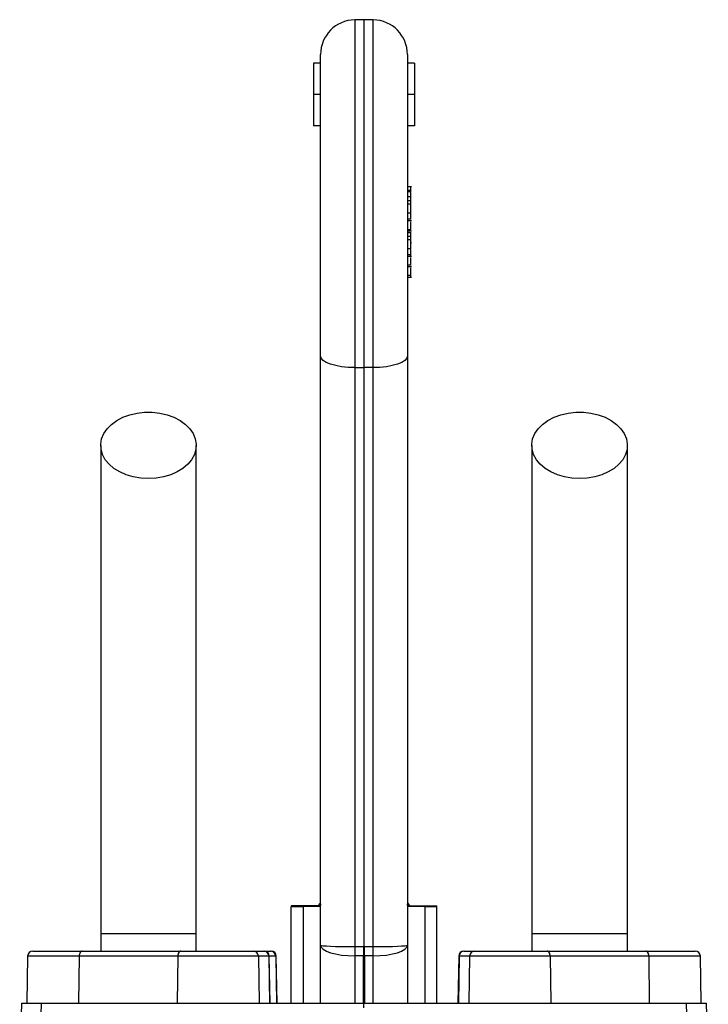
# Model space of a CAD drawing. Header units: millimetres. Extents: x 4084 to 8209, y 1498 to 10860.
# Tile 6 of 6: x 5289 to 6279, y 9444 to 10860. Entities that reach past the tile are written whole.
import ezdxf

# ---------------------------------------------------------------- set-up
doc = ezdxf.new("R2010")
doc.units = ezdxf.units.MM
doc.header["$LTSCALE"] = 5

msp = doc.modelspace()

# ---------------------------------------------------------------- linework, layer by layer
at = {"color": 7, "linetype": 'Continuous', "lineweight": 25}
for p, q in [((5783.8, 10860.4), (5770.4, 10860.2)), ((5797.2, 10860.2), (5783.8, 10860.4)), ((5783.8, 10860.4), (5783.8, 10359.8)), ((5721.3, 10376.6), (5721.3, 10810.2)), ((5846.3, 10810.2), (5846.3, 10376.6)), ((5711.3, 10797.9), (5711.3, 10752.9)), ((5721.3, 10797.9), (5711.3, 10797.9)), ((5856.3, 10797.9), (5846.3, 10797.9)), ((5856.3, 10797.9), (5856.3, 10752.9)), ((5721.3, 10752.9), (5711.3, 10752.9)), ((5711.3, 10752.9), (5711.3, 10707.9)), ((5856.3, 10752.9), (5846.3, 10752.9)), ((5856.3, 10752.9), (5856.3, 10707.9)), ((5721.3, 10707.9), (5711.3, 10707.9)), ((5856.3, 10707.9), (5846.3, 10707.9)), ((5851.9, 10620), (5846.3, 10620)), ((5851.3, 10614.5), (5846.3, 10614.5)), ((5851.3, 10612.7), (5846.3, 10612.7)), ((5851.3, 10612.7), (5851.3, 10614.5)), ((5851.3, 10605.3), (5846.3, 10605.3)), ((5851.3, 10599.8), (5846.3, 10599.8)), ((5851.3, 10595.1), (5851.3, 10599.8)), ((5851.3, 10595.1), (5846.3, 10595.1)), ((5851.3, 10582.2), (5846.3, 10582.2)), ((5851.3, 10582.2), (5851.3, 10595.1)), ((5851.3, 10573.2), (5846.3, 10573.2)), ((5846.3, 10571.5), (5851.9, 10571.5)), ((5851.3, 10558.2), (5846.3, 10558.2)), ((5846.3, 10556.4), (5851.9, 10556.4)), ((5851.3, 10553.9), (5846.3, 10553.9)), ((5851.3, 10553.9), (5851.3, 10554.8)), ((5851.3, 10548.4), (5846.3, 10548.4)), ((5851.3, 10543.6), (5846.3, 10543.6)), ((5851.3, 10543.6), (5851.3, 10548.4)), ((5851.3, 10530.8), (5851.3, 10543.6)), ((5851.9, 10539.2), (5851.3, 10539.2)), ((5851.3, 10530.8), (5846.3, 10530.8)), ((5851.3, 10522.1), (5846.3, 10522.1)), ((5846.3, 10520), (5851.9, 10520)), ((5851.3, 10507.1), (5846.3, 10507.1)), ((5846.3, 10505.4), (5851.9, 10505.4)), ((5851.3, 10492.3), (5846.3, 10492.3)), ((5846.3, 10490), (5852, 10490)), ((5721.3, 9529), (5721.3, 10376.6)), ((5846.3, 10376.6), (5846.3, 9529)), ((5770.4, 10359.9), (5783.8, 10359.8)), ((5770.4, 10359.9), (5770.4, 9526.9)), ((5797.2, 10359.9), (5783.8, 10359.8)), ((5783.8, 10359.8), (5783.8, 9526.9)), ((5797.2, 9526.9), (5797.2, 10359.9)), ((5721.3, 9590.5), (5720.8, 9589.7)), ((5846.3, 9590.5), (5846.8, 9589.7)), ((5678.8, 9583.8), (5678.8, 9445.4)), ((5719.9, 9584.5), (5696.3, 9584.1)), ((5696.3, 9584.1), (5696.3, 9445.4)), ((5721.3, 9588.7), (5721.3, 9588.7)), ((5871.3, 9584.1), (5847.7, 9584.5)), ((5871.3, 9584.1), (5871.3, 9445.4)), ((5888.8, 9445.4), (5888.8, 9583.8)), ((5405.1, 9545.4), (5405.1, 9520.4)), ((5542.6, 9545.4), (5405.1, 9545.4)), ((5542.6, 9520.4), (5542.6, 9545.4)), ((6025.1, 9545.4), (6025.1, 9520.4)), ((6162.6, 9545.4), (6025.1, 9545.4)), ((6162.6, 9520.4), (6162.6, 9545.4)), ((5307.5, 9520.4), (5378.4, 9520.4)), ((5378.4, 9520.4), (5520.3, 9520.4)), ((5520.3, 9520.4), (5624.4, 9520.4)), ((5624.4, 9520.4), (5639.5, 9520.4)), ((5639.5, 9520.4), (5640.1, 9520.4)), ((5640.1, 9520.4), (5649.4, 9520.4)), ((5649.4, 9520.4), (5650.1, 9520.4)), ((5721.3, 9445.4), (5721.3, 9529)), ((5770.4, 9526.9), (5782.9, 9526.9)), ((5784.7, 9526.9), (5797.2, 9526.9)), ((5846.3, 9529), (5846.3, 9445.4)), ((5927.5, 9520.4), (5928.1, 9520.4)), ((5928.1, 9520.4), (5943.2, 9520.4)), ((5943.2, 9520.4), (6047.3, 9520.4)), ((6047.3, 9520.4), (6189.2, 9520.4)), ((6189.2, 9520.4), (6260.1, 9520.4)), ((5300, 9513), (5298.8, 9445.4)), ((5374.1, 9513), (5373.4, 9445.4)), ((5516, 9513), (5374.1, 9513)), ((5516, 9513), (5515.3, 9445.4)), ((5631.9, 9513), (5516, 9513)), ((5631.9, 9513), (5633, 9445.4)), ((5647, 9513), (5631.9, 9513)), ((5647, 9513), (5648.1, 9445.4)), ((5648.8, 9445.4), (5647.6, 9513)), ((5656.8, 9513), (5658, 9445.4)), ((5658.8, 9445.4), (5657.6, 9513)), ((5782.9, 9513.5), (5770.4, 9513.5)), ((5770.4, 9513.5), (5770.4, 9445.4)), ((5782.9, 9445.4), (5782.9, 9513.5)), ((5797.2, 9513.5), (5784.7, 9513.5)), ((5784.7, 9513.5), (5784.7, 9445.4)), ((5797.2, 9445.4), (5797.2, 9513.5)), ((5920, 9513), (5918.8, 9445.4)), ((5920.6, 9513), (5919.5, 9445.4)), ((5935.7, 9513), (5920.6, 9513)), ((5935.7, 9513), (5934.6, 9445.4)), ((6051.6, 9513), (5935.7, 9513)), ((6051.6, 9513), (6052.3, 9445.4)), ((6193.5, 9513), (6051.6, 9513)), ((6193.5, 9513), (6194.2, 9445.4)), ((6268.8, 9445.4), (6267.6, 9513)), ((5291.4, 9445.4), (5288.6, 9365.8)), ((5291.4, 9445.4), (5319.8, 9445.4)), ((5317.9, 9379), (5319.8, 9445.4)), ((5319.8, 9445.4), (5783.8, 9445.4)), ((5783.8, 9445.4), (6247.8, 9445.4)), ((5783.8, 9439), (5783.8, 9445.4)), ((6249.7, 9379), (6247.8, 9445.4)), ((6247.8, 9445.4), (6276.2, 9445.4)), ((6279, 9365.8), (6276.2, 9445.4))]:
    msp.add_line(p, q, dxfattribs=at)
at = {"color": 8, "linetype": 'Continuous', "lineweight": 25}
for p, q in [((5770.4, 10860.2), (5770.4, 10359.9)), ((5797.2, 10359.9), (5797.2, 10860.2)), ((5696.3, 9584.1), (5678.8, 9583.8)), ((5888.8, 9583.8), (5871.3, 9584.1)), ((5374.1, 9513), (5300, 9513)), ((5647.6, 9513), (5647, 9513)), ((5656.8, 9513), (5647.6, 9513)), ((5657.6, 9513), (5656.8, 9513)), ((5920.6, 9513), (5920, 9513)), ((6267.6, 9513), (6193.5, 9513))]:
    msp.add_line(p, q, dxfattribs=at)
at = {"color": 7, "linetype": 'Continuous', "lineweight": 25, "flags": 128}
for points in [[(5770.4, 10359.9), (5760.8, 10360.2), (5751.6, 10361.2), (5743.1, 10362.8), (5735.6, 10364.9), (5729.5, 10367.4), (5725, 10370.3), (5722.2, 10373.4), (5721.3, 10376.6)], [(5846.3, 10376.6), (5845.4, 10373.4), (5842.6, 10370.3), (5838.1, 10367.4), (5832, 10364.9), (5824.5, 10362.8), (5816, 10361.2), (5806.8, 10360.2), (5797.2, 10359.9)], [(5473.8, 10200.1), (5462.8, 10200.7), (5452, 10202.6), (5441.9, 10205.6), (5432.5, 10209.7), (5424.2, 10214.8), (5417.2, 10220.8), (5411.7, 10227.4), (5407.8, 10234.6), (5405.6, 10242.2), (5405.1, 10249.9), (5406.4, 10257.5), (5409.5, 10264.9), (5414.3, 10271.9), (5420.5, 10278.2), (5428.2, 10283.8), (5437.1, 10288.4), (5446.9, 10292), (5457.4, 10294.4), (5468.3, 10295.6), (5479.3, 10295.6), (5490.3, 10294.4), (5500.8, 10292), (5510.5, 10288.4), (5519.4, 10283.8), (5527.1, 10278.2), (5533.3, 10271.9), (5538.1, 10264.9), (5541.2, 10257.5), (5542.5, 10249.9), (5542.1, 10242.2), (5539.8, 10234.6), (5535.9, 10227.4), (5530.4, 10220.8), (5523.4, 10214.8), (5515.1, 10209.7), (5505.8, 10205.6), (5495.6, 10202.6), (5484.8, 10200.7), (5473.8, 10200.1)], [(6093.8, 10200.1), (6082.8, 10200.7), (6072, 10202.6), (6061.9, 10205.6), (6052.5, 10209.7), (6044.2, 10214.8), (6037.2, 10220.8), (6031.7, 10227.4), (6027.8, 10234.6), (6025.6, 10242.2), (6025.1, 10249.9), (6026.4, 10257.5), (6029.5, 10264.9), (6034.3, 10271.9), (6040.5, 10278.2), (6048.2, 10283.8), (6057.1, 10288.4), (6066.9, 10292), (6077.4, 10294.4), (6088.3, 10295.6), (6099.3, 10295.6), (6110.3, 10294.4), (6120.8, 10292), (6130.5, 10288.4), (6139.4, 10283.8), (6147.1, 10278.2), (6153.3, 10271.9), (6158.1, 10264.9), (6161.2, 10257.5), (6162.5, 10249.9), (6162.1, 10242.2), (6159.8, 10234.6), (6155.9, 10227.4), (6150.4, 10220.8), (6143.4, 10214.8), (6135.1, 10209.7), (6125.8, 10205.6), (6115.6, 10202.6), (6104.8, 10200.7), (6093.8, 10200.1)], [(5378.4, 9520.4), (5377.6, 9520.2), (5376.8, 9519.8), (5376, 9519.1), (5375.4, 9518.2), (5374.9, 9517.1), (5374.5, 9515.8), (5374.2, 9514.5), (5374.1, 9513)], [(5520.3, 9520.4), (5519.5, 9520.2), (5518.7, 9519.8), (5517.9, 9519.1), (5517.3, 9518.2), (5516.7, 9517.1), (5516.3, 9515.8), (5516.1, 9514.5), (5516, 9513)], [(5770.4, 9526.9), (5770.4, 9525.3), (5770.4, 9523.7), (5770.4, 9522), (5770.4, 9520.3), (5770.4, 9518.6), (5770.4, 9516.9), (5770.4, 9515.2), (5770.4, 9513.5)], [(5782.9, 9526.9), (5782.9, 9525.3), (5782.9, 9523.6), (5782.9, 9522), (5782.9, 9520.3), (5782.9, 9518.6), (5782.9, 9516.9), (5782.9, 9515.2), (5782.9, 9513.5)], [(5784.7, 9513.5), (5784.7, 9515.2), (5784.7, 9516.9), (5784.7, 9518.6), (5784.7, 9520.3), (5784.7, 9522), (5784.7, 9523.6), (5784.7, 9525.3), (5784.7, 9526.9)], [(5797.2, 9513.5), (5797.2, 9515.2), (5797.2, 9516.9), (5797.2, 9518.6), (5797.2, 9520.3), (5797.2, 9522), (5797.2, 9523.7), (5797.2, 9525.3), (5797.2, 9526.9)], [(6051.6, 9513), (6051.5, 9514.5), (6051.3, 9515.8), (6050.9, 9517.1), (6050.3, 9518.2), (6049.7, 9519.1), (6048.9, 9519.8), (6048.2, 9520.2), (6047.3, 9520.4)], [(6193.5, 9513), (6193.4, 9514.5), (6193.2, 9515.8), (6192.8, 9517.1), (6192.2, 9518.2), (6191.6, 9519.1), (6190.8, 9519.8), (6190, 9520.2), (6189.2, 9520.4)]]:
    msp.add_lwpolyline(points, dxfattribs=at)
at = {"color": 7, "linetype": 'Continuous', "lineweight": 25}
for centre, radius, start, end in [((5771.3, 10810.2), 50, 91, 180), ((5796.3, 10810.2), 50, 0, 89), ((5693.8, 9583.8), 15, 173.9683, 180.4373), ((5714.3, 9584.2), 18, 176.1226, 180.307), ((5735, 9584.5), 15.1, 160.0126, 180.0237), ((5832.6, 9584.5), 15.1, 359.9763, 19.9874), ((5853.3, 9584.2), 18, 359.693, 3.8774), ((5873.8, 9583.8), 15, 0.138, 6.0328), ((5307.5, 9512.9), 7.5, 90, 179), ((5624.4, 9512.9), 7.49, 0.8885, 89.8931), ((5639.5, 9512.9), 7.49, 0.8885, 89.8931), ((5640.1, 9512.9), 7.5, 1, 90), ((5649.4, 9512.9), 7.46, 0.6788, 89.69), ((5650.1, 9512.9), 7.5, 1, 90), ((5927.5, 9512.9), 7.5, 90, 179), ((5928.1, 9512.9), 7.49, 90.1069, 179.1115), ((5943.2, 9512.9), 7.49, 90.1069, 179.1115), ((6260.1, 9512.9), 7.5, 1, 90)]:
    msp.add_arc(centre, radius, start, end, dxfattribs=at)
for centre, major_axis, ratio, start_param, end_param in [((5771.3, 9529), (50, 0), 0.042451, 3.141593, 4.694936), ((5771.3, 9529), (50, 0), 0.310369, 3.141593, 4.694936), ((5784.5, 9273.6), (-1.9, 253.3), 0.355282, 6.269743, 6.27944), ((5783.1, 9273.6), (1.9, 253.3), 0.355282, 0.003746, 0.013442), ((5796.3, 9529), (50, 0), 0.042451, 4.729842, 6.283185), ((5796.3, 9529), (50, 0), 0.310369, 4.729842, 6.283185), ((5783.8, 9260.2), (-1, 253.3), 0.197386, 6.263912, 6.281365), ((5783.8, 9260.2), (1, 253.3), 0.197386, 0.00182, 0.019274)]:
    msp.add_ellipse(centre, major_axis=major_axis, ratio=ratio, start_param=start_param, end_param=end_param, dxfattribs=at)
for points, knots in [([(5851.3, 10614.5), (5851.3, 10615.8), (5851.3, 10618.4), (5851.3, 10620), (5851.3, 10619.8), (5851.3, 10619.8)], [0, 0, 0, 0, 0.437705, 0.87456, 1, 1, 1, 1]), ([(5851.3, 10605.3), (5851.3, 10606.3), (5851.3, 10608.2), (5851.3, 10610.7), (5851.3, 10611.7), (5851.3, 10611.9)], [0, 0, 0, 0, 0.470784, 0.942676, 1, 1, 1, 1]), ([(5851.3, 10599.8), (5851.3, 10599.9), (5851.3, 10600.2), (5851.3, 10600.5), (5851.3, 10600.8), (5851.3, 10601.1), (5851.3, 10601.4), (5851.3, 10601.7), (5851.3, 10602), (5851.3, 10602.4), (5851.3, 10602.9), (5851.3, 10603.6), (5851.3, 10604.4), (5851.3, 10605), (5851.3, 10605.3)], [0, 0, 0, 0, 0.110138, 0.211572, 0.304315, 0.389063, 0.464824, 0.53251, 0.591358, 0.642279, 0.734266, 0.82357, 0.911356, 1, 1, 1, 1]), ([(5851.3, 10573.2), (5851.3, 10573.9), (5851.3, 10575.1), (5851.3, 10577.8), (5851.3, 10579.9), (5851.3, 10581.2), (5851.3, 10581.4)], [0, 0, 0, 0, 0.31201, 0.623978, 0.936004, 1, 1, 1, 1]), ([(5851.3, 10558.2), (5851.3, 10559.2), (5851.3, 10561.2), (5851.3, 10565.5), (5851.3, 10568.5), (5851.3, 10569.7), (5851.3, 10569.8)], [0, 0, 0, 0, 0.3498154, 0.6993832, 0.9751616, 1, 1, 1, 1]), ([(5851.3, 10548.4), (5851.3, 10548.5), (5851.3, 10548.7), (5851.3, 10549), (5851.3, 10549.4), (5851.3, 10549.7), (5851.3, 10550), (5851.3, 10550.3), (5851.3, 10550.6), (5851.3, 10550.9), (5851.3, 10551.4), (5851.3, 10552.1), (5851.3, 10552.9), (5851.3, 10553.6), (5851.3, 10553.9)], [0, 0, 0, 0, 0.110138, 0.211572, 0.304315, 0.389063, 0.464824, 0.53251, 0.591358, 0.642279, 0.734266, 0.82357, 0.911356, 1, 1, 1, 1]), ([(5851.3, 10522.1), (5851.3, 10523), (5851.3, 10524.9), (5851.3, 10527.9), (5851.3, 10529.6), (5851.3, 10529.9)], [0, 0, 0, 0, 0.455059, 0.909463, 1, 1, 1, 1]), ([(5851.3, 10520.2), (5851.3, 10520.2), (5851.3, 10520.2), (5851.3, 10521.4), (5851.3, 10522.1)], [0, 0, 0, 0, 0.412531, 1, 1, 1, 1]), ([(5851.3, 10507.1), (5851.3, 10507.7), (5851.3, 10509), (5851.3, 10511.6), (5851.3, 10514.6), (5851.3, 10516.9), (5851.3, 10518.1), (5851.3, 10518.4)], [0, 0, 0, 0, 0.233933, 0.467834, 0.701779, 0.936053, 1, 1, 1, 1]), ([(5851.3, 10492.3), (5851.3, 10493.3), (5851.3, 10495.3), (5851.3, 10499.6), (5851.3, 10502.5), (5851.3, 10503.6)], [0, 0, 0, 0, 0.367791, 0.733143, 1, 1, 1, 1]), ([(5851.3, 10490.4), (5851.3, 10490.4), (5851.3, 10490.1), (5851.3, 10491.5), (5851.3, 10492.3)], [0, 0, 0, 0, 0.388688, 1, 1, 1, 1]), ([(5405.1, 10248), (5405.1, 10233.3), (5405.1, 10204.2), (5405.1, 10160.3), (5405.1, 10115.9), (5405.1, 10070.6), (5405.1, 10023.8), (5405.1, 9975.1), (5405.1, 9926.5), (5405.1, 9878.2), (5405.1, 9830.8), (5405.1, 9782.5), (5405.1, 9728.8), (5405.1, 9670.3), (5405.1, 9607.4), (5405.1, 9565.9), (5405.1, 9545.4)], [0, 0, 0, 0, 0.0796443, 0.1580089, 0.2351239, 0.3110145, 0.3856143, 0.4590054, 0.5312519, 0.593311, 0.6542603, 0.7143009, 0.773508, 0.8508698, 0.9263194, 1, 1, 1, 1]), ([(5542.6, 9545.4), (5542.6, 9558), (5542.6, 9584.4), (5542.6, 9625.4), (5542.6, 9669.5), (5542.6, 9712.8), (5542.6, 9754.9), (5542.6, 9795.1), (5542.6, 9836.4), (5542.6, 9880.1), (5542.6, 9925.8), (5542.6, 9972.9), (5542.6, 10019.5), (5542.6, 10065.4), (5542.6, 10110.8), (5542.6, 10156.2), (5542.6, 10201.9), (5542.6, 10232.4), (5542.6, 10248)], [0, 0, 0, 0, 0.045521, 0.094717, 0.147611, 0.204275, 0.251456, 0.300858, 0.352419, 0.406213, 0.470225, 0.53729, 0.607172, 0.679907, 0.755587, 0.834151, 0.915609, 1, 1, 1, 1]), ([(6025.1, 10248), (6025.1, 10233.3), (6025.1, 10204.2), (6025.1, 10160.3), (6025.1, 10115.9), (6025.1, 10070.6), (6025.1, 10023.8), (6025.1, 9975.1), (6025.1, 9926.5), (6025.1, 9878.2), (6025.1, 9830.8), (6025.1, 9782.5), (6025.1, 9728.8), (6025.1, 9670.3), (6025.1, 9607.4), (6025.1, 9565.9), (6025.1, 9545.4)], [0, 0, 0, 0, 0.079644, 0.158009, 0.235124, 0.311015, 0.385614, 0.459005, 0.531252, 0.593311, 0.65426, 0.714301, 0.773508, 0.85087, 0.926319, 1, 1, 1, 1]), ([(6162.6, 9545.4), (6162.6, 9558), (6162.6, 9584.4), (6162.6, 9625.4), (6162.6, 9669.5), (6162.6, 9712.8), (6162.6, 9754.9), (6162.6, 9795.1), (6162.6, 9836.4), (6162.6, 9880.1), (6162.6, 9925.8), (6162.6, 9972.9), (6162.6, 10019.5), (6162.6, 10065.4), (6162.6, 10110.8), (6162.6, 10156.2), (6162.6, 10201.9), (6162.6, 10232.4), (6162.6, 10248)], [0, 0, 0, 0, 0.045521, 0.094717, 0.147611, 0.204275, 0.251456, 0.300858, 0.352419, 0.406213, 0.470225, 0.53729, 0.607172, 0.679907, 0.755587, 0.834151, 0.915609, 1, 1, 1, 1]), ([(5696.3, 9585.4), (5693.7, 9585.4), (5688.5, 9585.4), (5683, 9585.4), (5679.9, 9585.4), (5678.5, 9585.4), (5678.9, 9585.4), (5678.9, 9585.4)], [0, 0, 0, 0, 0.247524, 0.495048, 0.742569, 0.99009, 1, 1, 1, 1]), ([(5715.6, 9585.4), (5713.5, 9585.4), (5710.8, 9585.4), (5706, 9585.4), (5704.3, 9585.4), (5700.5, 9585.4), (5698.5, 9585.4), (5696.3, 9585.4)], [0, 0, 0, 0, 0.5, 0.5, 0.75, 0.75, 1, 1, 1, 1]), ([(5720.8, 9589.7), (5719.8, 9588.3), (5719.1, 9587.2), (5717.9, 9586.1), (5717.5, 9585.8), (5716.6, 9585.5), (5716.1, 9585.4), (5715.6, 9585.4)], [0, 0, 0, 0, 0.5, 0.5, 0.75, 0.75, 1, 1, 1, 1]), ([(5846.8, 9589.7), (5847.8, 9588.3), (5848.5, 9587.2), (5849.7, 9586.1), (5850.1, 9585.8), (5851, 9585.5), (5851.5, 9585.4), (5852, 9585.4)], [0, 0, 0, 0, 0.5, 0.5, 0.75, 0.75, 1, 1, 1, 1]), ([(5852, 9585.4), (5854.1, 9585.4), (5856.8, 9585.4), (5861.6, 9585.4), (5863.3, 9585.4), (5867.1, 9585.4), (5869.1, 9585.4), (5871.3, 9585.4)], [0, 0, 0, 0, 0.5, 0.5, 0.75, 0.75, 1, 1, 1, 1]), ([(5871.3, 9585.4), (5873.9, 9585.4), (5879.1, 9585.4), (5884.6, 9585.4), (5887.7, 9585.4), (5889.1, 9585.4), (5888.7, 9585.4), (5888.7, 9585.4)], [0, 0, 0, 0, 0.2475, 0.495, 0.742497, 0.989995, 1, 1, 1, 1]), ([(5783.8, 9526.9), (5783.8, 9524.7), (5783.8, 9522.5), (5783.8, 9519.1), (5783.8, 9518), (5783.8, 9516.3), (5783.8, 9515.7), (5783.8, 9514.6), (5783.8, 9514), (5783.8, 9513.4)], [0, 0, 0, 0, 0.5, 0.5, 0.75, 0.75, 0.875, 0.875, 1, 1, 1, 1])]:
    msp.add_open_spline(points, degree=3, knots=knots, dxfattribs=at)
for points in [[(5721.3, 9588.6), (5721.3, 9586.1), (5720.9, 9584.5), (5719.9, 9584.5)], [(5847.7, 9584.5), (5846.7, 9584.5), (5846.3, 9586.1), (5846.3, 9588.6)]]:
    msp.add_open_spline(points, degree=3, dxfattribs=at)

doc.saveas('drawing.dxf')
